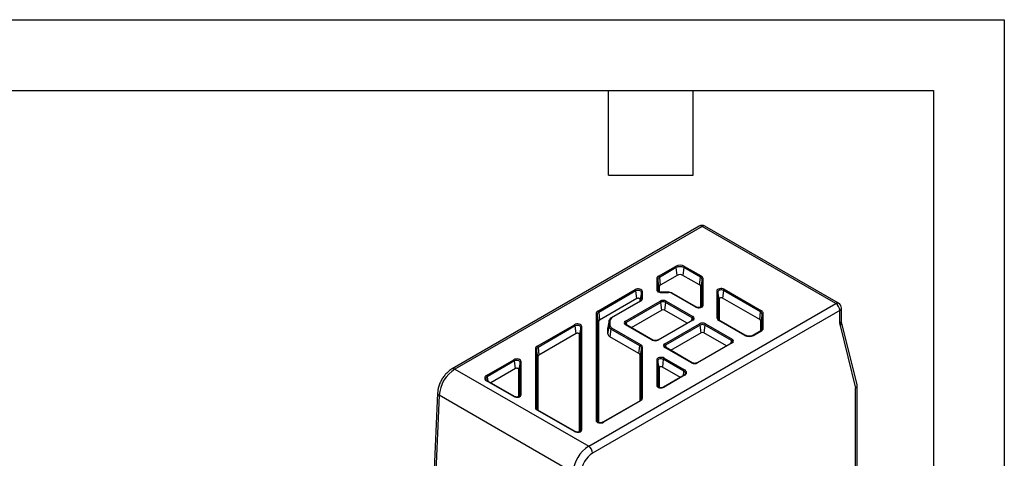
# Model space of a CAD drawing. Header units: millimetres. Extents: x 0 to 210, y 0 to 162.
# Tile 9 of 9: x 143 to 210, y 132 to 162. Entities that reach past the tile are written whole.
import ezdxf

# ---------------------------------------------------------------- set-up
doc = ezdxf.new("R2010")
doc.units = ezdxf.units.MM
doc.header["$LTSCALE"] = 0.75
doc.layers.add('TEXT', color=140, linetype='Continuous', lineweight=25)

msp = doc.modelspace()

# ---------------------------------------------------------------- linework, layer by layer
at = {"color": 7, "linetype": 'Continuous'}
for p, q in [((0.002, 161.927), (209.552, 161.927)), ((209.552, 161.927), (209.552, 0.002))]:
    msp.add_line(p, q, dxfattribs=at)
for p, q in [((189, 148.018), (172.346, 138.404)), ((189.187, 148), (172.534, 138.386)), ((198.203, 142.795), (189.187, 148)), ((198.39, 142.814), (189.375, 148.018)), ((186.259, 144.648), (187.391, 145.301)), ((188.013, 145.301), (189.131, 144.656)), ((187.443, 145.218), (186.311, 144.565)), ((187.503, 144.698), (186.37, 144.044)), ((187.503, 144.698), (187.443, 145.218)), ((187.961, 145.218), (187.902, 144.698)), ((189.02, 144.053), (187.902, 144.698)), ((189.079, 144.573), (187.961, 145.218)), ((186.13, 144.468), (186.13, 143.717)), ((186.204, 144.415), (186.204, 143.665)), ((186.288, 143.929), (186.204, 144.415)), ((186.311, 144.565), (186.37, 144.044)), ((189.02, 144.053), (189.079, 144.573)), ((189.186, 144.424), (189.102, 143.938)), ((189.186, 142.623), (189.186, 144.424)), ((189.26, 142.675), (189.26, 144.476)), ((182.171, 142.288), (184.677, 143.735)), ((184.73, 143.652), (182.224, 142.205)), ((184.789, 143.132), (184.73, 143.652)), ((185.098, 143.564), (185.015, 143.078)), ((185.098, 143.079), (185.098, 143.564)), ((185.173, 143.132), (185.173, 143.616)), ((186.204, 143.665), (186.205, 143.652)), ((186.288, 143.929), (186.288, 143.587)), ((186.916, 143.564), (186.42, 143.564)), ((186.42, 143.564), (186.42, 143.55)), ((186.42, 143.55), (186.916, 143.55)), ((186.916, 143.55), (186.916, 143.564)), ((188.765, 142.557), (187.136, 143.497)), ((188.802, 142.561), (187.173, 143.501)), ((189.102, 142.546), (189.102, 143.938)), ((190.18, 143.646), (190.18, 141.845)), ((190.254, 143.594), (190.254, 141.793)), ((190.338, 143.107), (190.254, 143.594)), ((190.623, 143.682), (190.563, 143.161)), ((193.129, 142.235), (190.623, 143.682)), ((190.675, 143.765), (193.181, 142.318)), ((181.549, 133.181), (198.203, 142.795)), ((184.789, 143.132), (182.283, 141.685)), ((185.006, 142.956), (183.054, 141.829)), ((185.044, 142.952), (183.091, 141.825)), ((184.023, 141.612), (186.357, 142.959)), ((186.409, 142.876), (184.076, 141.529)), ((185.015, 142.962), (185.015, 143.078)), ((185.093, 143.05), (185.098, 143.079)), ((186.468, 142.356), (186.409, 142.876)), ((186.715, 142.876), (186.655, 142.356)), ((188.518, 141.835), (186.715, 142.876)), ((186.767, 142.959), (188.57, 141.918)), ((190.338, 143.107), (190.338, 141.675)), ((193.07, 141.715), (190.563, 143.161)), ((198.468, 142.336), (181.814, 132.722)), ((182.042, 142.109), (182.042, 134.919)), ((182.117, 142.056), (182.117, 134.866)), ((182.2, 141.57), (182.117, 142.056)), ((182.224, 142.205), (182.283, 141.685)), ((186.468, 142.356), (184.418, 141.173)), ((188.175, 141.479), (186.655, 142.356)), ((189.184, 142.61), (189.186, 142.623)), ((189.185, 142.61), (189.186, 142.623)), ((193.07, 141.715), (193.129, 142.235)), ((193.236, 142.086), (193.152, 141.6)), ((193.236, 141.072), (193.236, 142.086)), ((193.31, 141.125), (193.31, 142.138)), ((198.468, 141.455), (198.468, 142.336)), ((198.578, 141.608), (198.578, 142.489)), ((178.084, 139.929), (180.59, 141.375)), ((182.2, 141.57), (182.2, 134.79)), ((182.926, 141.646), (182.842, 141.16)), ((182.928, 141.668), (182.845, 141.186)), ((182.926, 141.236), (182.926, 141.646)), ((183, 141.289), (183, 141.699)), ((185.826, 140.334), (184.023, 141.375)), ((185.864, 140.338), (184.061, 141.379)), ((184.076, 141.529), (184.095, 141.359)), ((188.533, 141.685), (186.199, 140.338)), ((188.57, 141.682), (186.237, 140.334)), ((186.675, 140.082), (189.008, 141.429)), ((189.061, 141.346), (186.727, 139.999)), ((188.498, 141.665), (188.518, 141.835)), ((189.12, 140.825), (189.061, 141.346)), ((189.366, 141.346), (189.307, 140.825)), ((191.169, 140.305), (189.366, 141.346)), ((189.419, 141.429), (191.222, 140.388)), ((192.058, 140.656), (190.309, 141.666)), ((192.095, 140.66), (190.346, 141.669)), ((193.152, 140.955), (193.152, 141.6)), ((198.484, 141.315), (199.528, 137.092)), ((199.634, 137.31), (198.582, 141.559)), ((180.642, 141.292), (178.136, 139.846)), ((180.701, 140.772), (178.195, 139.325)), ((180.701, 140.772), (180.642, 141.292)), ((181.011, 141.204), (180.927, 140.718)), ((180.927, 134.162), (180.927, 140.718)), ((181.011, 134.239), (181.011, 141.204)), ((181.085, 134.291), (181.085, 141.257)), ((182.842, 140.75), (182.926, 141.236)), ((182.842, 140.75), (182.842, 141.16)), ((183.039, 141.08), (182.979, 140.559)), ((184.991, 139.952), (183.039, 141.08)), ((183.091, 141.163), (185.044, 140.036)), ((189.12, 140.825), (187.07, 139.642)), ((190.827, 139.948), (189.307, 140.825)), ((193.144, 140.949), (192.643, 140.66)), ((193.181, 140.945), (192.68, 140.656)), ((193.231, 141.043), (193.236, 141.072)), ((184.932, 139.432), (182.979, 140.559)), ((186.727, 139.999), (186.747, 139.829)), ((191.184, 140.155), (188.851, 138.807)), ((191.222, 140.151), (188.888, 138.804)), ((191.15, 140.135), (191.169, 140.305)), ((177.955, 139.749), (177.955, 135.799)), ((178.029, 139.696), (178.029, 135.747)), ((178.113, 139.21), (178.029, 139.696)), ((178.136, 139.846), (178.195, 139.325)), ((184.932, 139.432), (184.991, 139.952)), ((185.098, 139.803), (185.015, 139.317)), ((185.098, 136.374), (185.098, 139.803)), ((185.173, 136.427), (185.173, 139.856)), ((188.478, 138.804), (186.675, 139.845)), ((188.516, 138.807), (186.712, 139.848)), ((174.663, 137.954), (176.502, 139.016)), ((176.555, 138.933), (174.715, 137.871)), ((176.614, 138.412), (176.555, 138.933)), ((176.923, 138.844), (176.84, 138.358)), ((176.923, 136.598), (176.923, 138.844)), ((176.998, 136.651), (176.998, 138.897)), ((178.113, 139.21), (178.113, 135.629)), ((185.015, 136.258), (185.015, 139.317)), ((186.13, 139.004), (186.13, 137.279)), ((186.204, 138.951), (186.204, 137.226)), ((186.288, 138.465), (186.204, 138.951)), ((186.573, 139.04), (186.513, 138.519)), ((187.961, 138.238), (186.573, 139.04)), ((186.625, 139.123), (188.013, 138.321)), ((172.534, 138.386), (181.549, 133.181)), ((176.614, 138.412), (174.952, 137.453)), ((176.84, 136.522), (176.84, 138.358)), ((186.288, 138.465), (186.288, 137.15)), ((187.724, 137.82), (186.513, 138.519)), ((187.927, 137.937), (187.961, 138.238)), ((176.502, 136.533), (174.663, 137.594)), ((176.54, 136.536), (174.7, 137.598)), ((174.715, 137.871), (174.75, 137.57)), ((187.976, 137.966), (186.588, 137.164)), ((188.013, 137.962), (186.625, 137.16)), ((171.365, 136.767), (171.114, 131.107)), ((186.204, 137.226), (186.205, 137.214)), ((186.204, 137.226), (186.206, 137.214)), ((199.528, 126.404), (199.528, 137.092)), ((199.638, 126.557), (199.638, 137.272)), ((171.474, 136.614), (171.224, 130.953)), ((180.49, 131.409), (171.474, 136.614)), ((176.922, 136.586), (176.923, 136.598)), ((185.006, 136.251), (182.5, 134.804)), ((185.044, 136.247), (182.538, 134.801)), ((185.093, 136.345), (185.098, 136.374)), ((180.59, 134.173), (178.084, 135.62)), ((180.627, 134.177), (178.121, 135.623)), ((182.117, 134.866), (182.118, 134.854)), ((181.009, 134.226), (181.011, 134.239)), ((181.01, 134.226), (181.011, 134.239))]:
    msp.add_line(p, q)
at = {"flags": 128}
for points in [[(185.173, 143.616), (185.16, 143.665), (185.124, 143.71), (185.067, 143.746), (184.993, 143.771), (184.911, 143.783), (184.826, 143.781), (184.746, 143.764), (184.677, 143.735)], [(185.098, 143.564), (185.089, 143.6), (185.062, 143.633), (185.019, 143.66), (184.965, 143.679), (184.904, 143.688), (184.84, 143.686), (184.781, 143.674), (184.73, 143.652)], [(186.13, 143.717), (186.135, 143.685), (186.152, 143.653), (186.179, 143.624), (186.215, 143.599), (186.259, 143.578), (186.309, 143.563), (186.363, 143.553), (186.42, 143.55)], [(190.675, 143.765), (190.607, 143.794), (190.527, 143.811), (190.442, 143.813), (190.359, 143.801), (190.286, 143.776), (190.229, 143.739), (190.192, 143.695), (190.18, 143.646)], [(190.623, 143.682), (190.572, 143.704), (190.512, 143.716), (190.449, 143.718), (190.387, 143.709), (190.333, 143.69), (190.29, 143.663), (190.263, 143.63), (190.254, 143.594)], [(185.015, 143.078), (185.009, 143.1), (184.992, 143.12), (184.966, 143.137), (184.933, 143.148), (184.895, 143.154), (184.857, 143.152), (184.82, 143.145), (184.789, 143.132)], [(185.097, 143.058), (185.097, 143.058), (185.098, 143.079)], [(188.765, 142.557), (188.833, 142.528), (188.913, 142.511), (188.998, 142.509), (189.081, 142.521), (189.154, 142.546), (189.211, 142.582), (189.248, 142.627), (189.26, 142.675)], [(190.563, 143.161), (190.532, 143.175), (190.496, 143.182), (190.457, 143.183), (190.419, 143.178), (190.386, 143.166), (190.36, 143.15), (190.343, 143.13), (190.338, 143.107)], [(181.085, 141.257), (181.073, 141.305), (181.036, 141.35), (180.979, 141.386), (180.906, 141.412), (180.823, 141.424), (180.738, 141.421), (180.658, 141.405), (180.59, 141.375)], [(181.011, 141.204), (181.002, 141.24), (180.974, 141.273), (180.932, 141.3), (180.878, 141.319), (180.816, 141.328), (180.753, 141.326), (180.693, 141.314), (180.642, 141.292)], [(182.926, 141.646), (182.928, 141.668), (182.928, 141.668)], [(190.254, 141.793), (190.256, 141.772), (190.256, 141.772)], [(180.927, 140.718), (180.921, 140.74), (180.905, 140.76), (180.879, 140.777), (180.846, 140.788), (180.808, 140.794), (180.769, 140.793), (180.733, 140.785), (180.701, 140.772)], [(182.845, 141.186), (182.845, 141.186), (182.842, 141.16)], [(193.234, 141.051), (193.234, 141.051), (193.236, 141.072)], [(176.998, 138.897), (176.985, 138.946), (176.949, 138.99), (176.892, 139.027), (176.818, 139.052), (176.736, 139.064), (176.651, 139.061), (176.571, 139.045), (176.502, 139.016)], [(176.923, 138.844), (176.914, 138.881), (176.887, 138.914), (176.844, 138.941), (176.79, 138.96), (176.729, 138.968), (176.665, 138.967), (176.606, 138.954), (176.555, 138.933)], [(186.625, 139.123), (186.557, 139.152), (186.477, 139.168), (186.392, 139.171), (186.309, 139.159), (186.236, 139.134), (186.179, 139.097), (186.142, 139.053), (186.13, 139.004)], [(186.573, 139.04), (186.522, 139.061), (186.462, 139.074), (186.399, 139.075), (186.337, 139.067), (186.283, 139.048), (186.24, 139.021), (186.213, 138.988), (186.204, 138.951)], [(176.84, 138.358), (176.834, 138.38), (176.817, 138.401), (176.791, 138.417), (176.758, 138.429), (176.72, 138.434), (176.682, 138.433), (176.645, 138.426), (176.614, 138.412)], [(186.513, 138.519), (186.482, 138.533), (186.446, 138.54), (186.407, 138.541), (186.369, 138.536), (186.336, 138.524), (186.31, 138.508), (186.293, 138.487), (186.288, 138.465)], [(186.13, 137.279), (186.142, 137.23), (186.179, 137.186), (186.236, 137.149), (186.309, 137.124), (186.392, 137.112), (186.477, 137.115), (186.557, 137.131), (186.625, 137.16)], [(176.502, 136.533), (176.571, 136.503), (176.651, 136.487), (176.736, 136.484), (176.818, 136.496), (176.892, 136.522), (176.949, 136.558), (176.985, 136.602), (176.998, 136.651)], [(185.097, 136.353), (185.097, 136.354), (185.098, 136.374)], [(178.029, 135.747), (178.031, 135.726), (178.031, 135.726)], [(182.042, 134.919), (182.055, 134.871), (182.091, 134.826), (182.148, 134.79), (182.221, 134.764), (182.304, 134.752), (182.389, 134.755), (182.469, 134.771), (182.538, 134.801)], [(180.59, 134.173), (180.658, 134.144), (180.738, 134.127), (180.823, 134.125), (180.906, 134.137), (180.979, 134.162), (181.036, 134.198), (181.073, 134.243), (181.085, 134.291)]]:
    msp.add_lwpolyline(points, dxfattribs=at)
for centre, radius, start, end in [((189.187, 147.693), 0.375, 60.00269, 119.99731), ((189.077, 147.846), 0.189, 54.38242, 114.30712), ((189.297, 147.846), 0.189, 65.69288, 125.61758), ((187.702, 144.701), 0.677, 62.60967, 117.39033), ((187.327, 145.203), 0.117, 7.49851, 57.12556), ((188.077, 145.203), 0.117, 122.87444, 172.50149), ((186.35, 144.446), 0.221, 114.37466, 174.3052), ((186.195, 144.55), 0.117, 7.49851, 57.12556), ((187.702, 144.719), 0.562, 62.60967, 117.39033), ((187.702, 144.313), 0.434, 62.60967, 117.39033), ((189.195, 144.558), 0.117, 122.87444, 172.50149), ((189.04, 144.454), 0.221, 5.6948, 65.62534), ((186.135, 144.397), 0.0717, 15.18912, 94.076), ((186.387, 144.397), 0.184, 114.37466, 174.3052), ((186.429, 143.915), 0.142, 114.37466, 174.3052), ((188.961, 143.923), 0.142, 5.6948, 65.62534), ((189.003, 144.405), 0.184, 5.6948, 65.62534), ((189.255, 144.405), 0.0717, 85.924, 164.81089), ((184.614, 143.637), 0.117, 7.49851, 57.12556), ((185.168, 143.545), 0.0717, 85.924, 164.81088), ((186.135, 143.646), 0.0717, 15.18912, 94.076), ((186.925, 143.103), 0.447, 61.95976, 91.1441), ((187.157, 143.467), 0.0375, 65.52129, 125.78916), ((190.185, 143.575), 0.0717, 15.18912, 94.076), ((190.739, 143.667), 0.117, 122.87444, 172.50149), ((185.022, 142.923), 0.0366, 53.32187, 115.36767), ((184.952, 143.154), 0.221, 294.37466, 354.3052), ((185.168, 143.06), 0.0717, 85.924, 164.81088), ((186.562, 142.563), 0.446, 62.60967, 117.39033), ((186.293, 142.861), 0.117, 7.49851, 57.12556), ((186.562, 142.582), 0.332, 62.60967, 117.39033), ((186.831, 142.861), 0.117, 122.87444, 172.50149), ((189.255, 142.604), 0.0717, 85.924, 164.81088), ((198.312, 142.642), 0.189, 65.69288, 125.61758), ((197.892, 142.31), 0.576, 2.60548, 57.39452), ((198.203, 142.489), 0.375, 360, 60.00269), ((182.263, 142.087), 0.221, 114.37466, 174.3052), ((182.047, 142.037), 0.0717, 15.18912, 94.076), ((182.3, 142.038), 0.184, 114.37466, 174.3052), ((182.108, 142.19), 0.117, 7.49851, 57.12556), ((186.562, 142.176), 0.203, 62.60967, 117.39033), ((188.787, 142.527), 0.0367, 65.45273, 126.5987), ((193.245, 142.22), 0.117, 122.87444, 172.50149), ((193.053, 142.067), 0.184, 5.6948, 65.62534), ((193.09, 142.116), 0.221, 5.6948, 65.62534), ((193.305, 142.067), 0.0717, 85.924, 164.81089), ((198.39, 142.508), 0.189, 294.37466, 354.3052), ((180.526, 141.277), 0.117, 7.49851, 57.12556), ((182.341, 141.556), 0.142, 114.37466, 174.3052), ((182.995, 141.627), 0.0717, 85.924, 164.81088), ((183.155, 141.683), 0.156, 114.37466, 174.3052), ((183.069, 141.795), 0.0375, 54.21232, 114.46168), ((184.068, 141.494), 0.127, 110.78342, 249.21658), ((184.113, 141.437), 0.0996, 111.9081, 184.94811), ((183.96, 141.514), 0.117, 7.49851, 57.12556), ((184.045, 141.345), 0.0375, 65.52129, 125.78916), ((188.634, 141.82), 0.117, 122.87444, 172.50149), ((188.478, 141.741), 0.102, 356.44645, 67.03247), ((188.548, 141.652), 0.0366, 53.32187, 115.36767), ((188.525, 141.8), 0.127, 290.78342, 69.21658), ((189.214, 141.033), 0.446, 62.60967, 117.39033), ((188.945, 141.33), 0.117, 7.49851, 57.12556), ((189.214, 141.051), 0.332, 62.60967, 117.39033), ((189.482, 141.33), 0.117, 122.87444, 172.50149), ((190.185, 141.774), 0.0717, 15.18912, 94.076), ((190.4, 141.867), 0.221, 185.6948, 245.62534), ((190.331, 141.635), 0.0375, 65.52129, 125.78916), ((193.011, 141.585), 0.142, 5.6948, 65.62534), ((198.39, 141.627), 0.189, 294.37466, 354.3052), ((199.05, 141.45), 0.582, 179.55783, 193.40397), ((198.333, 141.519), 0.253, 306.55974, 8.54086), ((181.08, 141.185), 0.0717, 85.924, 164.81088), ((183.077, 140.774), 0.235, 185.6948, 245.62534), ((182.995, 141.218), 0.0717, 85.924, 164.81088), ((183.118, 141.256), 0.193, 185.6948, 245.62534), ((183.155, 141.305), 0.156, 185.6948, 245.62534), ((183.155, 141.064), 0.117, 122.87444, 172.50149), ((189.214, 140.645), 0.203, 62.60967, 117.39033), ((192.08, 140.627), 0.0364, 63.94274, 126.74411), ((192.369, 141.257), 0.677, 242.60967, 297.39033), ((192.658, 140.625), 0.0376, 54.24303, 114.10974), ((193.159, 140.916), 0.0366, 53.32187, 115.36767), ((193.09, 141.147), 0.221, 294.37466, 354.3052), ((193.305, 141.053), 0.0717, 85.924, 164.81088), ((185.107, 139.937), 0.117, 122.87444, 172.50149), ((184.952, 139.834), 0.221, 5.6948, 65.62534), ((185.848, 140.305), 0.0367, 65.64538, 126.5799), ((186.032, 140.731), 0.446, 242.60967, 297.39033), ((186.215, 140.304), 0.0377, 54.28946, 113.58111), ((186.72, 139.963), 0.127, 110.78342, 249.21658), ((186.765, 139.906), 0.0996, 111.9081, 184.94811), ((186.611, 139.983), 0.117, 7.49851, 57.12556), ((191.285, 140.289), 0.117, 122.87444, 172.50149), ((191.129, 140.211), 0.102, 356.44645, 67.03247), ((191.2, 140.121), 0.0366, 53.32187, 115.36767), ((191.177, 140.269), 0.127, 290.78342, 69.21658), ((178.175, 139.727), 0.221, 114.37466, 174.3052), ((177.96, 139.677), 0.0717, 15.18912, 94.076), ((178.212, 139.678), 0.184, 114.37466, 174.3052), ((178.02, 139.83), 0.117, 7.49851, 57.12556), ((178.254, 139.196), 0.142, 114.37466, 174.3052), ((184.873, 139.303), 0.142, 5.6948, 65.62534), ((184.915, 139.785), 0.184, 5.6948, 65.62534), ((185.168, 139.784), 0.0717, 85.924, 164.81089), ((186.697, 139.814), 0.0375, 65.52129, 125.78916), ((176.439, 138.917), 0.117, 7.49851, 57.12556), ((176.993, 138.826), 0.0717, 85.924, 164.81088), ((186.135, 138.933), 0.0717, 15.18912, 94.076), ((186.689, 139.024), 0.117, 122.87444, 172.50149), ((188.5, 138.774), 0.0367, 65.64538, 126.5799), ((188.683, 139.2), 0.446, 242.60967, 297.39033), ((188.866, 138.773), 0.0377, 54.28946, 113.58111), ((173.789, 136.433), 2.322, 122.73408, 175.53351), ((172.424, 138.232), 0.189, 54.38376, 114.29182), ((188.077, 138.223), 0.117, 122.87444, 172.50149), ((187.893, 138.079), 0.173, 356.13878, 67.05648), ((187.945, 138.141), 0.192, 290.78342, 69.21658), ((174.731, 137.774), 0.192, 110.78342, 249.21658), ((174.778, 137.714), 0.169, 111.90358, 185.00219), ((174.599, 137.855), 0.117, 7.49851, 57.12556), ((174.685, 137.564), 0.0375, 65.52129, 125.78916), ((187.992, 137.932), 0.0366, 53.32187, 115.36767), ((171.539, 136.776), 0.174, 182.82926, 248.37948), ((186.135, 137.207), 0.0717, 15.18912, 94.076), ((186.603, 137.13), 0.0377, 54.28946, 113.58111), ((176.524, 136.503), 0.0367, 65.45273, 126.5987), ((176.993, 136.58), 0.0717, 85.924, 164.81088), ((185.022, 136.218), 0.0366, 53.32187, 115.36767), ((184.952, 136.449), 0.221, 294.37466, 354.3052), ((185.168, 136.356), 0.0717, 85.924, 164.81088), ((177.96, 135.728), 0.0717, 15.18912, 94.076), ((178.175, 135.821), 0.221, 185.6948, 245.62534), ((178.106, 135.589), 0.0375, 65.52129, 125.78916), ((182.047, 134.848), 0.0717, 15.18912, 94.076), ((182.516, 134.77), 0.0377, 54.28946, 113.58111), ((180.612, 134.143), 0.0367, 65.45273, 126.5987), ((181.08, 134.22), 0.0717, 85.924, 164.81088), ((182.805, 131.228), 2.322, 122.73408, 175.53351), ((182.756, 131.257), 1.741, 122.73408, 175.53351), ((181.239, 132.696), 0.576, 2.60548, 57.39452)]:
    msp.add_arc(centre, radius, start, end)
for points, knots in [([(186.42, 143.564), (186.402, 143.564), (186.357, 143.566), (186.291, 143.582), (186.235, 143.61), (186.206, 143.641), (186.205, 143.651), (186.205, 143.656)], [0, 0, 0, 0, 0.141151, 0.356118, 0.566669, 0.765994, 1, 1, 1, 1]), ([(187.173, 143.501), (187.153, 143.511), (187.096, 143.54), (187.005, 143.561), (186.937, 143.563), (186.916, 143.564)], [0, 0, 0, 0, 0.271214, 0.774298, 1, 1, 1, 1]), ([(185.098, 143.071), (185.097, 143.063), (185.095, 143.042), (185.072, 143.001), (185.026, 142.97), (185.006, 142.956)], [0, 0, 0, 0, 0.224727, 0.657925, 1, 1, 1, 1]), ([(189.185, 142.614), (189.185, 142.611), (189.184, 142.605), (189.171, 142.583), (189.129, 142.553), (189.066, 142.53), (188.988, 142.519), (188.906, 142.524), (188.841, 142.541), (188.813, 142.555), (188.802, 142.561)], [0, 0, 0, 0, 0.091043, 0.23191, 0.357547, 0.490824, 0.630448, 0.774967, 0.919335, 1, 1, 1, 1]), ([(183.054, 141.829), (183.035, 141.817), (182.987, 141.785), (182.936, 141.72), (182.929, 141.663), (182.925, 141.637)], [0, 0, 0, 0, 0.257649, 0.673785, 1, 1, 1, 1]), ([(184.061, 141.379), (184.051, 141.385), (184.028, 141.401), (184.015, 141.42), (184.015, 141.426), (184.015, 141.428)], [0, 0, 0, 0, 0.317454, 0.766371, 1, 1, 1, 1]), ([(188.579, 141.735), (188.578, 141.728), (188.576, 141.716), (188.546, 141.695), (188.533, 141.685)], [0, 0, 0, 0, 0.527734, 1, 1, 1, 1]), ([(190.346, 141.669), (190.332, 141.678), (190.292, 141.704), (190.259, 141.747), (190.256, 141.773), (190.255, 141.784)], [0, 0, 0, 0, 0.228501, 0.65117, 1, 1, 1, 1]), ([(198.582, 141.559), (198.581, 141.565), (198.579, 141.576), (198.578, 141.598), (198.578, 141.608)], [0, 0, 0, 0, 0.561476, 1, 1, 1, 1]), ([(192.643, 140.66), (192.627, 140.651), (192.58, 140.627), (192.476, 140.599), (192.339, 140.591), (192.2, 140.611), (192.131, 140.643), (192.095, 140.66)], [0, 0, 0, 0, 0.112205, 0.325479, 0.547523, 0.770893, 1, 1, 1, 1]), ([(193.235, 141.064), (193.234, 141.056), (193.233, 141.035), (193.21, 140.994), (193.164, 140.963), (193.144, 140.949)], [0, 0, 0, 0, 0.224727, 0.657925, 1, 1, 1, 1]), ([(186.199, 140.338), (186.187, 140.332), (186.158, 140.317), (186.093, 140.301), (186.012, 140.297), (185.934, 140.308), (185.886, 140.326), (185.867, 140.336), (185.864, 140.338)], [0, 0, 0, 0, 0.136426, 0.337274, 0.548972, 0.764798, 0.959907, 1, 1, 1, 1]), ([(191.231, 140.204), (191.23, 140.198), (191.227, 140.186), (191.198, 140.164), (191.184, 140.155)], [0, 0, 0, 0, 0.527734, 1, 1, 1, 1]), ([(186.712, 139.848), (186.703, 139.855), (186.68, 139.87), (186.667, 139.889), (186.667, 139.895), (186.667, 139.897)], [0, 0, 0, 0, 0.3174542, 0.7663708, 1, 1, 1, 1]), ([(188.851, 138.807), (188.839, 138.801), (188.81, 138.786), (188.745, 138.77), (188.664, 138.766), (188.585, 138.778), (188.538, 138.795), (188.519, 138.806), (188.516, 138.807)], [0, 0, 0, 0, 0.136426, 0.337274, 0.548972, 0.764798, 0.959907, 1, 1, 1, 1]), ([(172.346, 138.404), (172.307, 138.38), (172.196, 138.312), (172.024, 138.168), (171.84, 137.967), (171.68, 137.74), (171.546, 137.494), (171.446, 137.236), (171.383, 136.991), (171.37, 136.836), (171.365, 136.767)], [0, 0, 0, 0, 0.075653, 0.211583, 0.347042, 0.481978, 0.616787, 0.752188, 0.888888, 1, 1, 1, 1]), ([(188.065, 138.067), (188.061, 138.052), (188.052, 138.02), (188.002, 137.984), (187.976, 137.966)], [0, 0, 0, 0, 0.483315, 1, 1, 1, 1]), ([(174.7, 137.598), (174.687, 137.607), (174.647, 137.633), (174.616, 137.671), (174.614, 137.692), (174.614, 137.699)], [0, 0, 0, 0, 0.262608, 0.748366, 1, 1, 1, 1]), ([(186.588, 137.164), (186.576, 137.158), (186.546, 137.143), (186.481, 137.127), (186.4, 137.123), (186.32, 137.135), (186.255, 137.159), (186.215, 137.19), (186.205, 137.209), (186.205, 137.215), (186.205, 137.218)], [0, 0, 0, 0, 0.091754, 0.226836, 0.369215, 0.514369, 0.65681, 0.792065, 0.92288, 1, 1, 1, 1]), ([(199.528, 137.092), (199.549, 137.109), (199.586, 137.14), (199.626, 137.201), (199.643, 137.259), (199.635, 137.297), (199.632, 137.31)], [0, 0, 0, 0, 0.259305, 0.485233, 0.83561, 1, 1, 1, 1]), ([(176.923, 136.59), (176.922, 136.587), (176.922, 136.58), (176.909, 136.558), (176.866, 136.529), (176.804, 136.506), (176.726, 136.495), (176.644, 136.499), (176.579, 136.516), (176.55, 136.531), (176.54, 136.536)], [0, 0, 0, 0, 0.091043, 0.23191, 0.357547, 0.490824, 0.630448, 0.774967, 0.919335, 1, 1, 1, 1]), ([(185.098, 136.366), (185.097, 136.359), (185.095, 136.337), (185.072, 136.296), (185.026, 136.265), (185.006, 136.251)], [0, 0, 0, 0, 0.224727, 0.657925, 1, 1, 1, 1]), ([(178.121, 135.623), (178.107, 135.632), (178.067, 135.658), (178.034, 135.701), (178.031, 135.727), (178.03, 135.738)], [0, 0, 0, 0, 0.228501, 0.65117, 1, 1, 1, 1]), ([(182.5, 134.804), (182.488, 134.798), (182.459, 134.784), (182.394, 134.767), (182.313, 134.763), (182.232, 134.775), (182.167, 134.8), (182.128, 134.83), (182.118, 134.85), (182.117, 134.856), (182.117, 134.858)], [0, 0, 0, 0, 0.091754, 0.226836, 0.369215, 0.514369, 0.65681, 0.792065, 0.92288, 1, 1, 1, 1]), ([(181.01, 134.23), (181.01, 134.227), (181.009, 134.221), (180.996, 134.199), (180.954, 134.169), (180.891, 134.146), (180.813, 134.135), (180.731, 134.14), (180.666, 134.156), (180.638, 134.171), (180.627, 134.177)], [0, 0, 0, 0, 0.091043, 0.23191, 0.357547, 0.490824, 0.630448, 0.774967, 0.919335, 1, 1, 1, 1])]:
    msp.add_open_spline(points, degree=3, knots=knots)
at = {"layer": 'TEXT'}
for p, q in [((4.762, 157.162), (204.787, 157.162)), ((182.88, 151.447), (182.88, 157.162)), ((188.595, 151.447), (188.595, 157.162)), ((204.787, 157.162), (204.787, 4.762)), ((182.88, 151.447), (188.595, 151.447))]:
    msp.add_line(p, q, dxfattribs=at)

doc.saveas('drawing.dxf')
